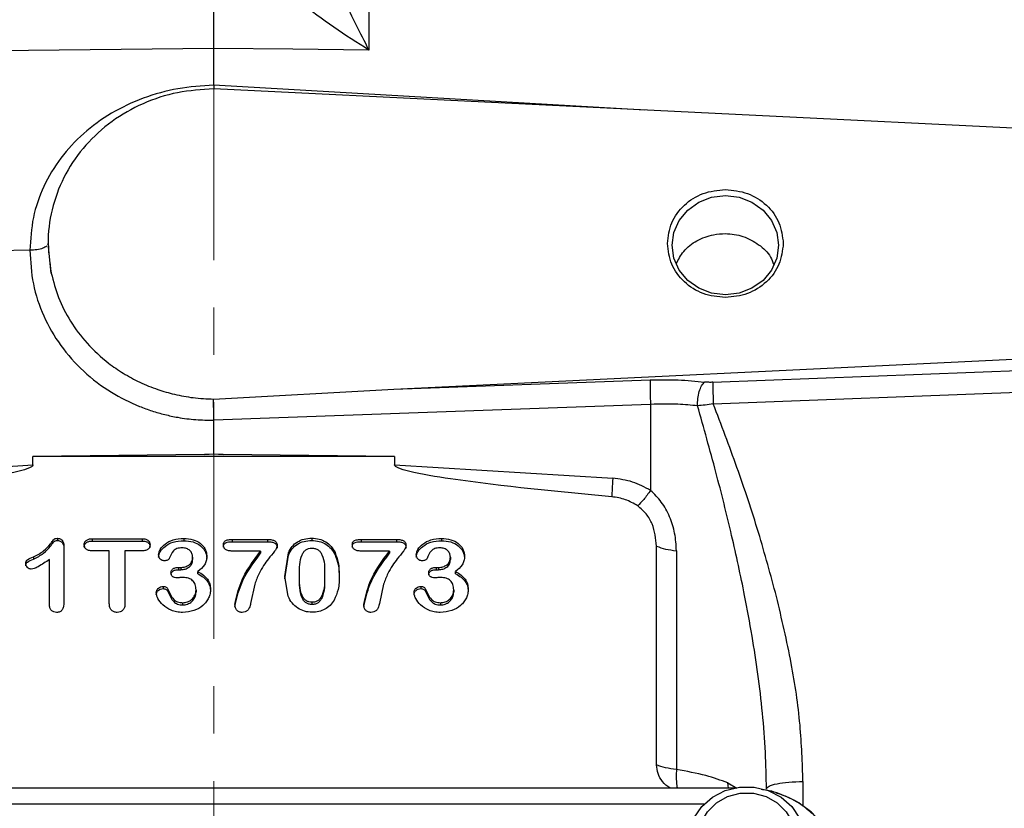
# Model space of a CAD drawing. Header units: inches. Extents: x 0.6 to 16.3, y 0.2 to 11.5.
# Tile 6 of 14: x 3.9 to 6, y 7.3 to 9. Entities that reach past the tile are written whole.
import ezdxf

# ---------------------------------------------------------------- set-up
doc = ezdxf.new("R2010")
doc.units = ezdxf.units.IN
doc.header["$MEASUREMENT"] = 0
doc.linetypes.add('CENTERX2', pattern=[0.8, 0.5, -0.1, 0.1, -0.1])
doc.styles.add('SLDTEXTSTYLE0', font='TXT', dxfattribs={"width": 0.75})
doc.dimstyles.new('SLDDIMSTYLE4', dxfattribs={"dimtxt": 0.137795, "dimasz": 0.14, "dimexe": 0, "dimexo": 0.0625, "dimgap": 0.034449, "dimtad": 0, "dimdec": 1, "dimlfac": 1.5, "dimrnd": 1e-09, "dimzin": 4, "dimdsep": 46, "dimtxsty": 'SLDTEXTSTYLE0', "dimblk1": 'CLOSED', "dimblk2": 'CLOSED', "dimsah": 1, "dimcen": 0.09, "dimadec": 0, "dimazin": 1, "dimtfac": 1, "dimtdec": 1, "dimtofl": 0, "dimtmove": 0, "dimatfit": 3, "dimldrblk": 'CLOSED', "dimfxl": 0, "dimfrac": 2, "dimtolj": 1, "dimtzin": 12, "dimarcsym": 0})

# ---------------------------------------------------------------- blocks, each defined once
blk = doc.blocks.new('_Closed')
at = {"color": 0, "linetype": 'ByBlock', "lineweight": -2}
for p, q in [((-1, 0.166667), (0, 0)), ((-1, 0.166667), (-1, -0.166667)), ((0, 0), (-1, -0.166667)), ((0, 0), (-1, 0))]:
    blk.add_line(p, q, dxfattribs=at)
blk = doc.blocks.new('_D_7')
at = {"color": 7, "linetype": 'Continuous', "lineweight": 0}
for p, q in [((2.4368, 10.8832), (2.3948, 10.8832)), ((2.3948, 10.8832), (2.3948, 10.6645)), ((2.7422, 10.8832), (2.7842, 10.8832)), ((2.7842, 10.8832), (2.7842, 10.6645)), ((1.6146, 8.1984), (1.6146, 10.7241)), ((4.3096, 10.4975), (4.3096, 10.7241)), ((1.6146, 10.6848), (2.274, 10.6848)), ((4.3096, 10.6848), (2.905, 10.6848)), ((2.3948, 10.6645), (2.4368, 10.6645)), ((2.7842, 10.6645), (2.7422, 10.6645))]:
    blk.add_line(p, q, dxfattribs=at)
at = {"color": 7, "linetype": 'Continuous', "lineweight": 18, "xscale": 0.14, "yscale": 0.14, "rotation": 180.0000000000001}
blk.add_blockref('_Closed', (1.6146, 10.6848), dxfattribs=at)
at = {"color": 7, "linetype": 'Continuous', "lineweight": 18, "xscale": 0.14, "yscale": 0.14}
blk.add_blockref('_Closed', (4.3096, 10.6848), dxfattribs=at)
at = {"color": 7, "linetype": 'Continuous', "lineweight": 18, "char_height": 0.1378, "attachment_point": 1, "style": 'SLDTEXTSTYLE0'}
for s, insert in [('103', (2.4368, 10.8421)), ('4.0', (2.4622, 10.6359))]:
    blk.add_mtext(s, dxfattribs=dict(at, insert=insert))

msp = doc.modelspace()

# ---------------------------------------------------------------- linework, layer by layer
at = {"color": 7, "linetype": 'CENTERX2', "lineweight": 18}
msp.add_line((4.3096, 3.6752), (4.3096, 10.4581), dxfattribs=at)
at = {"color": 7, "linetype": 'Continuous', "lineweight": 25}
for p, q in [((4.6371, 9.4497), (4.6371, 8.9194)), ((4.3096, 8.9229), (2.7999, 8.9069)), ((4.3096, 8.8452), (4.3096, 8.9229)), ((4.4763, 8.9211), (4.3096, 8.9229)), ((4.6371, 8.9194), (4.4763, 8.9211)), ((4.3096, 8.8452), (4.3095, 8.8372)), ((6.1562, 8.7469), (4.3096, 8.8372)), ((3.9598, 8.5106), (3.9584, 8.5079)), ((3.9598, 8.5107), (3.9598, 8.5106)), ((3.9663, 8.448), (3.9598, 8.5106)), ((3.9212, 8.4963), (3.3874, 8.4896)), ((4.69, 8.2028), (6.1562, 8.2745)), ((5.3635, 8.2175), (6.1562, 8.2485)), ((4.69, 8.2028), (5.2311, 8.2225)), ((4.3093, 8.182), (4.69, 8.2028)), ((5.3642, 8.1721), (6.1569, 8.2025)), ((4.3093, 8.1807), (4.3093, 8.182)), ((5.2318, 8.1708), (4.3096, 8.1373)), ((5.2318, 8.1708), (5.2318, 7.9891)), ((4.3096, 8.0664), (4.3096, 8.1373)), ((4.2897, 8.0652), (4.3096, 8.0664)), ((4.3096, 8.0655), (4.2897, 8.0652)), ((4.3096, 8.0664), (4.3096, 8.0655)), ((4.3096, 8.0664), (4.3295, 8.0652)), ((4.3295, 8.0652), (4.3096, 8.0655)), ((4.2897, 8.0652), (3.9278, 8.0607)), ((3.9278, 8.043), (3.9278, 8.0607)), ((4.6914, 8.0607), (3.9278, 8.0607)), ((4.6914, 8.0607), (4.3295, 8.0652)), ((4.6914, 8.0607), (4.6914, 8.043)), ((3.4674, 8.0147), (3.9278, 8.043)), ((4.6914, 8.043), (5.1519, 8.0147)), ((3.98, 7.8879), (3.98, 7.8831)), ((4.0528, 7.8869), (4.1583, 7.8869)), ((4.0528, 7.8869), (4.0528, 7.8822)), ((4.0528, 7.8822), (4.1583, 7.8822)), ((4.1583, 7.8869), (4.1583, 7.8822)), ((4.2461, 7.8877), (4.2461, 7.8829)), ((4.3487, 7.8855), (4.4231, 7.8855)), ((4.3487, 7.8855), (4.3487, 7.8807)), ((4.3487, 7.8807), (4.4231, 7.8807)), ((4.4231, 7.8855), (4.4231, 7.8807)), ((4.5164, 7.8881), (4.5164, 7.8834)), ((4.6207, 7.8855), (4.6952, 7.8855)), ((4.6207, 7.8855), (4.6207, 7.8807)), ((4.6207, 7.8807), (4.6952, 7.8807)), ((4.6952, 7.8855), (4.6952, 7.8807)), ((4.7902, 7.8877), (4.7902, 7.8829)), ((3.9931, 7.8719), (3.9931, 7.7523)), ((4.089, 7.8614), (4.0528, 7.8614)), ((4.089, 7.7502), (4.089, 7.8614)), ((4.1583, 7.8614), (4.1221, 7.8614)), ((4.1221, 7.8614), (4.1221, 7.7502)), ((4.4085, 7.861), (4.3487, 7.861)), ((4.4085, 7.861), (4.4085, 7.8562)), ((4.5657, 7.8577), (4.5657, 7.853)), ((4.6806, 7.861), (4.6207, 7.861)), ((4.6806, 7.861), (4.6806, 7.8562)), ((5.2444, 7.4091), (5.2444, 7.8713)), ((5.2863, 7.8617), (5.2863, 7.3995)), ((3.9287, 7.8488), (3.9287, 7.844)), ((3.9627, 7.7482), (3.9627, 7.8432)), ((4.265, 7.8482), (4.265, 7.8434)), ((4.4599, 7.8073), (4.4672, 7.8574)), ((4.4599, 7.8025), (4.4672, 7.8526)), ((4.4672, 7.8574), (4.4672, 7.8526)), ((4.8091, 7.8482), (4.8091, 7.8434)), ((4.2353, 7.8263), (4.2398, 7.8263)), ((4.2353, 7.8263), (4.2353, 7.8216)), ((4.2353, 7.8216), (4.2398, 7.8216)), ((4.2398, 7.8263), (4.2398, 7.8216)), ((4.276, 7.8129), (4.276, 7.8177)), ((4.7794, 7.8263), (4.7839, 7.8263)), ((4.7794, 7.8263), (4.7794, 7.8216)), ((4.7794, 7.8216), (4.7839, 7.8216)), ((4.7839, 7.8263), (4.7839, 7.8216)), ((4.8201, 7.8129), (4.8201, 7.8177)), ((4.4666, 7.7654), (4.4599, 7.8073)), ((4.4905, 7.8055), (4.4905, 7.8103)), ((4.5436, 7.8111), (4.5436, 7.8064)), ((4.2029, 7.7864), (4.2029, 7.7816)), ((4.2128, 7.7805), (4.2128, 7.7757)), ((4.2721, 7.779), (4.2721, 7.7742)), ((4.3961, 7.7912), (4.3874, 7.7502)), ((4.6682, 7.7912), (4.6595, 7.7502)), ((4.747, 7.7864), (4.747, 7.7816)), ((4.7569, 7.7805), (4.7569, 7.7757)), ((4.8162, 7.779), (4.8162, 7.7742)), ((4.2439, 7.7519), (4.2439, 7.7471)), ((4.517, 7.7479), (4.517, 7.7527)), ((4.788, 7.7519), (4.788, 7.7471)), ((5.4087, 7.3602), (3.2112, 7.3602))]:
    msp.add_line(p, q, dxfattribs=at)
at = {"color": 8, "linetype": 'Continuous', "lineweight": 25}
for p, q in [((5.2193, 8.7927), (4.3096, 8.8452)), ((5.3962, 7.3602), (5.3949, 7.3712)), ((5.3949, 7.3712), (5.4138, 7.3602)), ((5.5535, 7.3741), (5.5535, 7.3214)), ((5.3445, 7.326), (3.2754, 7.326))]:
    msp.add_line(p, q, dxfattribs=at)
at = {"color": 7, "linetype": 'Continuous', "lineweight": 25, "flags": 128}
for points in [[(5.3896, 8.4022), (5.3605, 8.4057), (5.3334, 8.4162), (5.3101, 8.4329), (5.2923, 8.4546), (5.281, 8.4799), (5.2772, 8.5071), (5.281, 8.5343), (5.2923, 8.5596), (5.3101, 8.5813), (5.3334, 8.598), (5.3605, 8.6085), (5.3896, 8.612), (5.4187, 8.6085), (5.4458, 8.598), (5.4691, 8.5813), (5.4869, 8.5596), (5.4982, 8.5343), (5.502, 8.5071), (5.4982, 8.4799), (5.4869, 8.4546), (5.4691, 8.4329), (5.4458, 8.4162), (5.4187, 8.4057), (5.3896, 8.4022)], [(5.3577, 7.158), (5.3505, 7.1638), (5.3308, 7.186), (5.3176, 7.2121), (5.3119, 7.2405), (5.3138, 7.2693), (5.3233, 7.2967), (5.3399, 7.3211), (5.3624, 7.3409), (5.3895, 7.3548), (5.4195, 7.362), (5.4504, 7.362), (5.4803, 7.3548), (5.5074, 7.3409), (5.53, 7.3211), (5.5465, 7.2967), (5.5561, 7.2693), (5.558, 7.2405), (5.5522, 7.2121), (5.5391, 7.186), (5.5194, 7.1638), (5.5142, 7.1595)], [(5.4349, 7.1601), (5.4074, 7.1637), (5.3819, 7.174), (5.3604, 7.1904), (5.3444, 7.2116), (5.3351, 7.236), (5.3332, 7.2619), (5.3388, 7.2873), (5.3516, 7.3103), (5.3706, 7.3292), (5.3943, 7.3427), (5.4211, 7.3497), (5.4488, 7.3497), (5.4756, 7.3427), (5.4993, 7.3292), (5.5183, 7.3103), (5.5311, 7.2873), (5.5367, 7.2619), (5.5348, 7.236), (5.5255, 7.2116), (5.5095, 7.1904), (5.4879, 7.174), (5.4625, 7.1637), (5.4349, 7.1601)]]:
    msp.add_lwpolyline(points, dxfattribs=at)
at = {"color": 7, "linetype": 'Continuous', "lineweight": 25}
for points, knots in [([(4.6371, 8.9194), (4.628, 8.9374), (4.6111, 8.9707), (4.5868, 9.0209), (4.5638, 9.07), (4.5417, 9.1202), (4.5211, 9.1704), (4.5092, 9.2043), (4.5034, 9.2206)], [0, 0, 0, 0, 0.193195, 0.356785, 0.521508, 0.69228, 0.851574, 1, 1, 1, 1]), ([(4.3096, 8.9229), (4.3096, 8.9393), (4.3096, 8.9722), (4.3096, 9.0272), (4.3096, 9.0843), (4.3096, 9.1229), (4.3096, 9.1421)], [0, 0, 0, 0, 0.250003, 0.500003, 0.749989, 1, 1, 1, 1]), ([(4.6371, 8.9194), (4.6123, 8.935), (4.563, 8.9662), (4.4919, 9.0194), (4.4251, 9.0765), (4.3879, 9.1205), (4.3698, 9.142)], [0, 0, 0, 0, 0.258205, 0.513587, 0.762172, 1, 1, 1, 1]), ([(4.3096, 8.8452), (4.2842, 8.8435), (4.2334, 8.8402), (4.16, 8.8195), (4.0923, 8.7877), (4.0333, 8.7447), (3.9847, 8.6924), (3.9487, 8.6322), (3.9257, 8.5661), (3.9227, 8.5195), (3.9212, 8.4963)], [0, 0, 0, 0, 0.12588, 0.252034, 0.377802, 0.503099, 0.627916, 0.752083, 0.876161, 1, 1, 1, 1]), ([(5.2859, 8.4676), (5.2905, 8.4768), (5.3006, 8.4965), (5.3288, 8.5182), (5.3602, 8.5298), (5.3938, 8.5328), (5.4276, 8.5273), (5.4607, 8.5096), (5.4833, 8.4883), (5.4896, 8.472), (5.4916, 8.4668)], [0, 0, 0, 0, 0.123817, 0.266594, 0.409822, 0.504878, 0.647508, 0.790138, 0.932789, 1, 1, 1, 1]), ([(3.9212, 8.4963), (3.9227, 8.4725), (3.9256, 8.425), (3.9486, 8.3568), (3.9845, 8.294), (4.0332, 8.2392), (4.0901, 8.1961), (4.1405, 8.1707), (4.179, 8.1568), (4.2061, 8.149), (4.2369, 8.1426), (4.2715, 8.1379), (4.2969, 8.1375), (4.3096, 8.1373)], [0, 0, 0, 0, 0.124909, 0.249823, 0.374761, 0.499689, 0.624657, 0.735186, 0.781752, 0.828233, 0.874875, 0.937632, 1, 1, 1, 1]), ([(3.9664, 8.448), (3.9709, 8.4307), (3.9802, 8.3955), (4.0061, 8.3454), (4.0413, 8.2983), (4.0804, 8.2623), (4.1186, 8.2358), (4.1534, 8.217), (4.1896, 8.2023), (4.2274, 8.1914), (4.2669, 8.184), (4.2948, 8.1827), (4.3093, 8.182)], [0, 0, 0, 0, 0.118447, 0.241237, 0.368461, 0.500145, 0.580736, 0.663983, 0.750058, 0.826143, 0.909682, 1, 1, 1, 1]), ([(5.2311, 8.2225), (5.2509, 8.2228), (5.2906, 8.2235), (5.3274, 8.2199), (5.3458, 8.2181)], [0, 0, 0, 0, 0.500031, 1, 1, 1, 1]), ([(5.3309, 8.1679), (5.3309, 8.1729), (5.331, 8.183), (5.3342, 8.1982), (5.3393, 8.2111), (5.3436, 8.2158), (5.3458, 8.2181)], [0, 0, 0, 0, 0.249932, 0.499864, 0.74956, 1, 1, 1, 1]), ([(5.3635, 8.2175), (5.3605, 8.2174), (5.3543, 8.2173), (5.3487, 8.2178), (5.3458, 8.2181)], [0, 0, 0, 0, 0.498299, 1, 1, 1, 1]), ([(5.3635, 8.2175), (5.3634, 8.2153), (5.3632, 8.2111), (5.3633, 8.1997), (5.3636, 8.1862), (5.364, 8.1768), (5.3642, 8.1721)], [0, 0, 0, 0, 0.250293, 0.500089, 0.750049, 1, 1, 1, 1]), ([(4.3096, 8.1373), (4.3096, 8.1407), (4.3095, 8.1477), (4.3094, 8.1593), (4.3093, 8.1711), (4.3093, 8.1774), (4.3093, 8.1807)], [0, 0, 0, 0, 0.2254737, 0.4672839, 0.7254546, 1, 1, 1, 1]), ([(5.3309, 8.1679), (5.3172, 8.1691), (5.2855, 8.1721), (5.2513, 8.1713), (5.2318, 8.1708)], [0, 0, 0, 0, 0.430266, 1, 1, 1, 1]), ([(5.3642, 8.1721), (5.3584, 8.1711), (5.3469, 8.1691), (5.3362, 8.1683), (5.3309, 8.1679)], [0, 0, 0, 0, 0.501168, 1, 1, 1, 1]), ([(5.4975, 7.7653), (5.4853, 7.8103), (5.4603, 7.9022), (5.4149, 8.038), (5.3811, 8.1275), (5.3642, 8.1721)], [0, 0, 0, 0, 0.324865, 0.663602, 1, 1, 1, 1]), ([(5.4763, 7.3585), (5.4759, 7.3842), (5.475, 7.4376), (5.4685, 7.5186), (5.4588, 7.6006), (5.446, 7.6834), (5.428, 7.7814), (5.4029, 7.897), (5.3695, 8.031), (5.344, 8.1212), (5.3309, 8.1679)], [0, 0, 0, 0, 0.092948, 0.193504, 0.293214, 0.391354, 0.496215, 0.65355, 0.821046, 1, 1, 1, 1]), ([(3.9278, 8.043), (3.9278, 8.0427), (3.9277, 8.0422), (3.9272, 8.0411), (3.925, 8.0388), (3.9156, 8.034), (3.8771, 8.0237), (3.7268, 8.0001), (3.5831, 7.9865), (3.4693, 7.9757)], [0, 0, 0, 0, 0.001747, 0.003648, 0.008277, 0.022178, 0.071791, 0.264748, 1, 1, 1, 1]), ([(5.1499, 7.9757), (5.0361, 7.9865), (4.8924, 8.0001), (4.7421, 8.0237), (4.7037, 8.034), (4.6942, 8.0388), (4.692, 8.0411), (4.6915, 8.0422), (4.6914, 8.0427), (4.6914, 8.043)], [0, 0, 0, 0, 0.735251, 0.928208, 0.97782, 0.991721, 0.996351, 0.998252, 1, 1, 1, 1]), ([(5.2318, 7.9891), (5.2193, 7.9958), (5.1945, 8.0093), (5.1661, 8.0129), (5.1519, 8.0147)], [0, 0, 0, 0, 0.499976, 1, 1, 1, 1]), ([(5.2318, 7.9891), (5.2268, 7.9823), (5.2167, 7.9688), (5.2086, 7.9606), (5.2046, 7.9566)], [0, 0, 0, 0, 0.4999675, 1, 1, 1, 1]), ([(5.2863, 7.8617), (5.2856, 7.874), (5.2842, 7.8984), (5.273, 7.9334), (5.2563, 7.965), (5.2398, 7.9812), (5.2318, 7.9891)], [0, 0, 0, 0, 0.265064, 0.523137, 0.769495, 1, 1, 1, 1]), ([(5.2046, 7.9566), (5.1961, 7.9614), (5.1792, 7.9711), (5.1597, 7.9742), (5.1499, 7.9757)], [0, 0, 0, 0, 0.500978, 1, 1, 1, 1]), ([(5.2444, 7.8713), (5.2426, 7.8873), (5.24, 7.9113), (5.2237, 7.9402), (5.211, 7.9511), (5.2046, 7.9566)], [0, 0, 0, 0, 0.498295, 0.748708, 1, 1, 1, 1]), ([(3.9287, 7.8488), (3.9363, 7.8525), (3.9502, 7.8593), (3.9623, 7.8729), (3.9691, 7.8815), (3.972, 7.8854), (3.974, 7.887), (3.9765, 7.8878), (3.9785, 7.8879), (3.98, 7.8879)], [0, 0, 0, 0, 0.3750446, 0.6892168, 0.8178571, 0.8877444, 0.9090441, 0.9340714, 1, 1, 1, 1]), ([(3.9287, 7.844), (3.9363, 7.8477), (3.9502, 7.8546), (3.9623, 7.8681), (3.9691, 7.8768), (3.972, 7.8806), (3.974, 7.8822), (3.9765, 7.883), (3.9785, 7.8831), (3.98, 7.8831)], [0, 0, 0, 0, 0.3750529, 0.689232, 0.8186005, 0.8877655, 0.9091516, 0.9342129, 1, 1, 1, 1]), ([(3.98, 7.8879), (3.981, 7.8879), (3.9828, 7.8878), (3.9854, 7.8869), (3.9877, 7.8855), (3.9904, 7.8829), (3.9927, 7.8783), (3.993, 7.8741), (3.9931, 7.8719)], [0, 0, 0, 0, 0.117119, 0.227253, 0.336642, 0.451648, 0.701902, 1, 1, 1, 1]), ([(3.98, 7.8831), (3.981, 7.8831), (3.9828, 7.883), (3.9854, 7.8822), (3.9877, 7.8808), (3.9904, 7.8781), (3.9927, 7.8735), (3.993, 7.8693), (3.9931, 7.8671)], [0, 0, 0, 0, 0.117329, 0.227527, 0.336851, 0.451704, 0.702282, 1, 1, 1, 1]), ([(4.036, 7.8741), (4.0361, 7.8751), (4.0361, 7.8769), (4.037, 7.8795), (4.0384, 7.8817), (4.0403, 7.8836), (4.0428, 7.8851), (4.0469, 7.8867), (4.0504, 7.8868), (4.0528, 7.8869)], [0, 0, 0, 0, 0.122827, 0.236649, 0.346923, 0.459626, 0.577575, 0.704075, 1, 1, 1, 1]), ([(4.036, 7.8694), (4.0361, 7.8703), (4.0361, 7.8721), (4.037, 7.8747), (4.0384, 7.8769), (4.0403, 7.8788), (4.0428, 7.8803), (4.0469, 7.8819), (4.0504, 7.882), (4.0528, 7.8822)], [0, 0, 0, 0, 0.123069, 0.236966, 0.347168, 0.45969, 0.577876, 0.704462, 1, 1, 1, 1]), ([(4.1583, 7.8869), (4.1609, 7.8868), (4.1645, 7.8867), (4.1688, 7.8851), (4.1712, 7.8835), (4.173, 7.8815), (4.1748, 7.8785), (4.1751, 7.8759), (4.1753, 7.8741)], [0, 0, 0, 0, 0.3079681, 0.4359459, 0.5531311, 0.6639947, 0.7721734, 1, 1, 1, 1]), ([(4.1583, 7.8822), (4.1609, 7.882), (4.1645, 7.8819), (4.1688, 7.8803), (4.1712, 7.8787), (4.173, 7.8768), (4.1748, 7.8737), (4.1751, 7.8711), (4.1753, 7.8694)], [0, 0, 0, 0, 0.308345, 0.436238, 0.553195, 0.664254, 0.77251, 1, 1, 1, 1]), ([(4.1931, 7.8528), (4.1933, 7.8547), (4.1937, 7.8587), (4.1977, 7.867), (4.207, 7.8771), (4.2245, 7.8861), (4.2385, 7.8871), (4.2461, 7.8877)], [0, 0, 0, 0, 0.085326, 0.181771, 0.408011, 0.680218, 1, 1, 1, 1]), ([(4.1931, 7.848), (4.1933, 7.8499), (4.1937, 7.8539), (4.1977, 7.8622), (4.207, 7.8723), (4.2245, 7.8813), (4.2385, 7.8823), (4.2461, 7.8829)], [0, 0, 0, 0, 0.085406, 0.181775, 0.408014, 0.680219, 1, 1, 1, 1]), ([(4.2461, 7.8877), (4.2529, 7.8872), (4.2655, 7.8863), (4.2795, 7.8792), (4.2875, 7.8716), (4.2918, 7.865), (4.2944, 7.8577), (4.2947, 7.8526), (4.2949, 7.85)], [0, 0, 0, 0, 0.284239, 0.53584, 0.653928, 0.76842, 0.882598, 1, 1, 1, 1]), ([(4.2461, 7.8829), (4.2529, 7.8824), (4.2655, 7.8816), (4.2795, 7.8744), (4.2875, 7.8668), (4.2918, 7.8602), (4.2944, 7.8529), (4.2947, 7.8478), (4.2949, 7.8452)], [0, 0, 0, 0, 0.284241, 0.535843, 0.654117, 0.768423, 0.882701, 1, 1, 1, 1]), ([(4.33, 7.8741), (4.3301, 7.8752), (4.3302, 7.8772), (4.3311, 7.88), (4.3327, 7.8821), (4.3359, 7.8841), (4.3414, 7.8853), (4.346, 7.8854), (4.3487, 7.8855)], [0, 0, 0, 0, 0.136035, 0.251228, 0.353884, 0.455432, 0.693783, 1, 1, 1, 1]), ([(4.33, 7.8694), (4.3301, 7.8705), (4.3302, 7.8725), (4.3311, 7.8752), (4.3327, 7.8774), (4.3359, 7.8793), (4.3414, 7.8805), (4.346, 7.8806), (4.3487, 7.8807)], [0, 0, 0, 0, 0.13624, 0.251492, 0.354081, 0.455499, 0.694432, 1, 1, 1, 1]), ([(4.4231, 7.8855), (4.4262, 7.8854), (4.4316, 7.8852), (4.4377, 7.8833), (4.4409, 7.8806), (4.4424, 7.8782), (4.4433, 7.8752), (4.4434, 7.8731), (4.4434, 7.872)], [0, 0, 0, 0, 0.324083, 0.560406, 0.660399, 0.762283, 0.873541, 1, 1, 1, 1]), ([(4.4231, 7.8807), (4.4262, 7.8806), (4.4306, 7.8805), (4.4358, 7.8791), (4.4387, 7.8777), (4.4409, 7.8758), (4.4424, 7.8734), (4.4433, 7.8704), (4.4434, 7.8683), (4.4434, 7.8672)], [0, 0, 0, 0, 0.324163, 0.451871, 0.560974, 0.661015, 0.762853, 0.873913, 1, 1, 1, 1]), ([(4.4672, 7.8574), (4.4696, 7.862), (4.4742, 7.8709), (4.4859, 7.8809), (4.5003, 7.8872), (4.5109, 7.8878), (4.5164, 7.8881)], [0, 0, 0, 0, 0.259574, 0.499925, 0.740236, 1, 1, 1, 1]), ([(4.4672, 7.8526), (4.4696, 7.8572), (4.4742, 7.8661), (4.4859, 7.8761), (4.5003, 7.8824), (4.5109, 7.883), (4.5164, 7.8834)], [0, 0, 0, 0, 0.259698, 0.499935, 0.740361, 1, 1, 1, 1]), ([(4.5164, 7.8881), (4.5218, 7.8878), (4.5322, 7.8872), (4.5465, 7.8809), (4.5582, 7.871), (4.5632, 7.8623), (4.5657, 7.8577)], [0, 0, 0, 0, 0.256598, 0.497206, 0.737024, 1, 1, 1, 1]), ([(4.5164, 7.8834), (4.5218, 7.883), (4.5322, 7.8824), (4.5465, 7.8762), (4.5582, 7.8662), (4.5632, 7.8575), (4.5657, 7.853)], [0, 0, 0, 0, 0.256718, 0.497216, 0.737148, 1, 1, 1, 1]), ([(4.6021, 7.8741), (4.6021, 7.8752), (4.6022, 7.8772), (4.6031, 7.88), (4.6047, 7.8821), (4.608, 7.8841), (4.6134, 7.8853), (4.6181, 7.8854), (4.6207, 7.8855)], [0, 0, 0, 0, 0.136035, 0.251228, 0.353884, 0.455432, 0.693783, 1, 1, 1, 1]), ([(4.6021, 7.8694), (4.6021, 7.8705), (4.6022, 7.8725), (4.6031, 7.8752), (4.6047, 7.8774), (4.608, 7.8793), (4.6134, 7.8805), (4.6181, 7.8806), (4.6207, 7.8807)], [0, 0, 0, 0, 0.13624, 0.251492, 0.354081, 0.455499, 0.694432, 1, 1, 1, 1]), ([(4.6952, 7.8855), (4.6983, 7.8854), (4.7036, 7.8852), (4.7098, 7.8833), (4.7129, 7.8806), (4.7144, 7.8782), (4.7153, 7.8752), (4.7154, 7.8731), (4.7155, 7.872)], [0, 0, 0, 0, 0.324083, 0.560406, 0.660399, 0.762283, 0.873541, 1, 1, 1, 1]), ([(4.6952, 7.8807), (4.6983, 7.8806), (4.7026, 7.8805), (4.7078, 7.8791), (4.7107, 7.8777), (4.7129, 7.8758), (4.7144, 7.8734), (4.7153, 7.8704), (4.7154, 7.8683), (4.7155, 7.8672)], [0, 0, 0, 0, 0.3241632, 0.4518713, 0.5609743, 0.6610146, 0.7628527, 0.8739127, 1, 1, 1, 1]), ([(4.7372, 7.8528), (4.7374, 7.8547), (4.7378, 7.8587), (4.7418, 7.867), (4.7511, 7.8771), (4.7686, 7.8861), (4.7826, 7.8871), (4.7902, 7.8877)], [0, 0, 0, 0, 0.0853263, 0.1817708, 0.408011, 0.6802175, 1, 1, 1, 1]), ([(4.7372, 7.848), (4.7374, 7.8499), (4.7378, 7.8539), (4.7418, 7.8622), (4.7511, 7.8723), (4.7686, 7.8813), (4.7826, 7.8823), (4.7902, 7.8829)], [0, 0, 0, 0, 0.085406, 0.181775, 0.408014, 0.680219, 1, 1, 1, 1]), ([(4.7902, 7.8877), (4.7969, 7.8872), (4.8096, 7.8863), (4.8236, 7.8792), (4.8316, 7.8716), (4.8359, 7.865), (4.8385, 7.8577), (4.8388, 7.8526), (4.839, 7.85)], [0, 0, 0, 0, 0.284239, 0.53584, 0.653928, 0.76842, 0.882598, 1, 1, 1, 1]), ([(4.7902, 7.8829), (4.7969, 7.8824), (4.8096, 7.8816), (4.8236, 7.8744), (4.8316, 7.8668), (4.8359, 7.8602), (4.8385, 7.8529), (4.8388, 7.8478), (4.839, 7.8452)], [0, 0, 0, 0, 0.284241, 0.535843, 0.654117, 0.768423, 0.882701, 1, 1, 1, 1]), ([(4.0528, 7.8614), (4.0503, 7.8615), (4.0467, 7.8616), (4.0425, 7.8632), (4.0401, 7.8647), (4.0383, 7.8667), (4.0364, 7.8697), (4.0362, 7.8724), (4.036, 7.8741)], [0, 0, 0, 0, 0.305012, 0.432199, 0.54885, 0.659477, 0.768167, 1, 1, 1, 1]), ([(4.1753, 7.8741), (4.1751, 7.8724), (4.1748, 7.8697), (4.173, 7.8667), (4.1711, 7.8647), (4.1687, 7.8632), (4.1644, 7.8616), (4.1609, 7.8615), (4.1583, 7.8614)], [0, 0, 0, 0, 0.23077, 0.339542, 0.45073, 0.567662, 0.695059, 1, 1, 1, 1]), ([(4.243, 7.8677), (4.2392, 7.8675), (4.2338, 7.8672), (4.2279, 7.8642), (4.2211, 7.8579), (4.2181, 7.8509), (4.2157, 7.8451)], [0, 0, 0, 0, 0.283743, 0.400474, 0.504922, 1, 1, 1, 1]), ([(4.265, 7.8482), (4.2647, 7.8507), (4.2642, 7.8558), (4.2601, 7.8613), (4.2559, 7.8646), (4.2506, 7.8672), (4.2461, 7.8675), (4.243, 7.8677)], [0, 0, 0, 0, 0.238971, 0.479096, 0.603797, 0.728532, 1, 1, 1, 1]), ([(4.3487, 7.861), (4.3459, 7.8611), (4.3411, 7.8613), (4.3355, 7.8633), (4.3325, 7.8659), (4.3311, 7.8683), (4.3302, 7.8711), (4.3301, 7.8731), (4.33, 7.8741)], [0, 0, 0, 0, 0.307352, 0.546387, 0.652221, 0.758481, 0.872423, 1, 1, 1, 1]), ([(4.3543, 7.7488), (4.3578, 7.7644), (4.3669, 7.8052), (4.3926, 7.8397), (4.4085, 7.861)], [0, 0, 0, 0, 0.380583, 1, 1, 1, 1]), ([(4.4434, 7.872), (4.4433, 7.8712), (4.4431, 7.8689), (4.4411, 7.8649), (4.4351, 7.8565), (4.4254, 7.8455), (4.4141, 7.8301), (4.4039, 7.8124), (4.3989, 7.7988), (4.3961, 7.7912)], [0, 0, 0, 0, 0.0255614, 0.0743931, 0.1382907, 0.3533815, 0.5337641, 0.7422867, 1, 1, 1, 1]), ([(4.4905, 7.8103), (4.4904, 7.8251), (4.4904, 7.8422), (4.4992, 7.8592), (4.504, 7.8638), (4.51, 7.8666), (4.5144, 7.8669), (4.5167, 7.867)], [0, 0, 0, 0, 0.630832, 0.731187, 0.819991, 0.906328, 1, 1, 1, 1]), ([(4.5167, 7.867), (4.5192, 7.8669), (4.5237, 7.8666), (4.5299, 7.8638), (4.5347, 7.8592), (4.5439, 7.8426), (4.5437, 7.8256), (4.5436, 7.8111)], [0, 0, 0, 0, 0.098523, 0.18739, 0.275879, 0.378904, 1, 1, 1, 1]), ([(4.5657, 7.8577), (4.5682, 7.8509), (4.5739, 7.8351), (4.5742, 7.8185), (4.5743, 7.8091)], [0, 0, 0, 0, 0.435339, 1, 1, 1, 1]), ([(4.6207, 7.861), (4.618, 7.8611), (4.6131, 7.8613), (4.6075, 7.8633), (4.6046, 7.8659), (4.6031, 7.8683), (4.6022, 7.8711), (4.6021, 7.8731), (4.6021, 7.8741)], [0, 0, 0, 0, 0.307352, 0.546387, 0.652221, 0.758481, 0.872423, 1, 1, 1, 1]), ([(4.6264, 7.7488), (4.6299, 7.7644), (4.639, 7.8052), (4.6647, 7.8397), (4.6806, 7.861)], [0, 0, 0, 0, 0.3805832, 1, 1, 1, 1]), ([(4.7155, 7.872), (4.7154, 7.8712), (4.7151, 7.8689), (4.7131, 7.8649), (4.7071, 7.8565), (4.6974, 7.8455), (4.6862, 7.8301), (4.6759, 7.8124), (4.6709, 7.7988), (4.6682, 7.7912)], [0, 0, 0, 0, 0.025561, 0.074393, 0.138291, 0.353382, 0.533764, 0.742287, 1, 1, 1, 1]), ([(4.7871, 7.8677), (4.7833, 7.8675), (4.7779, 7.8672), (4.772, 7.8642), (4.7651, 7.8579), (4.7622, 7.8509), (4.7598, 7.8451)], [0, 0, 0, 0, 0.2837427, 0.4004737, 0.5049217, 1, 1, 1, 1]), ([(4.8091, 7.8482), (4.8088, 7.8507), (4.8083, 7.8558), (4.8042, 7.8613), (4.8, 7.8646), (4.7947, 7.8672), (4.7902, 7.8675), (4.7871, 7.8677)], [0, 0, 0, 0, 0.238971, 0.479096, 0.603797, 0.728532, 1, 1, 1, 1]), ([(3.9125, 7.8344), (3.9126, 7.8353), (3.9126, 7.8368), (3.9133, 7.839), (3.9144, 7.8409), (3.9191, 7.8449), (3.9242, 7.847), (3.9287, 7.8488)], [0, 0, 0, 0, 0.111606, 0.211362, 0.304197, 0.396154, 1, 1, 1, 1]), ([(3.9125, 7.8297), (3.9127, 7.8312), (3.9129, 7.8335), (3.9144, 7.8361), (3.9191, 7.8401), (3.9242, 7.8422), (3.9287, 7.844)], [0, 0, 0, 0, 0.2111541, 0.303925, 0.3955536, 1, 1, 1, 1]), ([(3.9627, 7.8432), (3.955, 7.8379), (3.9447, 7.8309), (3.9316, 7.824), (3.9265, 7.8232), (3.9244, 7.8228)], [0, 0, 0, 0, 0.649668, 0.85993, 1, 1, 1, 1]), ([(4.205, 7.8405), (4.2043, 7.8405), (4.2028, 7.8406), (4.1999, 7.8415), (4.1973, 7.8433), (4.1951, 7.8456), (4.1935, 7.8485), (4.1933, 7.8511), (4.1931, 7.8528)], [0, 0, 0, 0, 0.109931, 0.220975, 0.463816, 0.593368, 0.72218, 1, 1, 1, 1]), ([(4.2157, 7.8451), (4.2155, 7.8447), (4.2151, 7.844), (4.2139, 7.8427), (4.2117, 7.8415), (4.2085, 7.8406), (4.2062, 7.8405), (4.205, 7.8405)], [0, 0, 0, 0, 0.1018108, 0.2065771, 0.4400913, 0.7048708, 1, 1, 1, 1]), ([(4.2398, 7.8263), (4.243, 7.8266), (4.2494, 7.8271), (4.2566, 7.8308), (4.261, 7.8349), (4.2633, 7.8388), (4.2648, 7.8433), (4.2649, 7.8465), (4.265, 7.8482)], [0, 0, 0, 0, 0.25195, 0.493492, 0.614205, 0.734247, 0.860789, 1, 1, 1, 1]), ([(4.2398, 7.8216), (4.2431, 7.8218), (4.2494, 7.8223), (4.2566, 7.8261), (4.261, 7.8302), (4.2633, 7.8341), (4.2648, 7.8385), (4.2649, 7.8417), (4.265, 7.8434)], [0, 0, 0, 0, 0.2521698, 0.4935251, 0.614335, 0.7344174, 0.8609189, 1, 1, 1, 1]), ([(4.2949, 7.85), (4.2947, 7.8467), (4.2943, 7.8405), (4.2888, 7.8286), (4.2812, 7.8221), (4.276, 7.8177)], [0, 0, 0, 0, 0.2550596, 0.4886729, 1, 1, 1, 1]), ([(4.3543, 7.7441), (4.3578, 7.7596), (4.3669, 7.8004), (4.3926, 7.8349), (4.4085, 7.8562)], [0, 0, 0, 0, 0.380583, 1, 1, 1, 1]), ([(4.5657, 7.853), (4.5682, 7.8461), (4.5739, 7.8304), (4.5742, 7.8137), (4.5743, 7.8043)], [0, 0, 0, 0, 0.435339, 1, 1, 1, 1]), ([(4.6264, 7.7441), (4.6299, 7.7596), (4.639, 7.8004), (4.6647, 7.8349), (4.6806, 7.8562)], [0, 0, 0, 0, 0.380583, 1, 1, 1, 1]), ([(4.7491, 7.8405), (4.7484, 7.8405), (4.7469, 7.8406), (4.744, 7.8415), (4.7414, 7.8433), (4.7392, 7.8456), (4.7376, 7.8485), (4.7373, 7.8511), (4.7372, 7.8528)], [0, 0, 0, 0, 0.109931, 0.220975, 0.463816, 0.593368, 0.72218, 1, 1, 1, 1]), ([(4.7598, 7.8451), (4.7596, 7.8447), (4.7592, 7.844), (4.758, 7.8427), (4.7558, 7.8415), (4.7526, 7.8406), (4.7503, 7.8405), (4.7491, 7.8405)], [0, 0, 0, 0, 0.1018108, 0.2065771, 0.4400913, 0.7048708, 1, 1, 1, 1]), ([(4.7839, 7.8263), (4.7871, 7.8266), (4.7935, 7.8271), (4.8006, 7.8308), (4.8051, 7.8349), (4.8074, 7.8388), (4.8089, 7.8433), (4.809, 7.8465), (4.8091, 7.8482)], [0, 0, 0, 0, 0.25195, 0.493492, 0.614205, 0.734247, 0.860789, 1, 1, 1, 1]), ([(4.7839, 7.8216), (4.7871, 7.8218), (4.7935, 7.8223), (4.8006, 7.8261), (4.8051, 7.8302), (4.8074, 7.8341), (4.8089, 7.8385), (4.809, 7.8417), (4.8091, 7.8434)], [0, 0, 0, 0, 0.25217, 0.493525, 0.614335, 0.734417, 0.860919, 1, 1, 1, 1]), ([(4.839, 7.85), (4.8388, 7.8467), (4.8384, 7.8405), (4.8328, 7.8286), (4.8253, 7.8221), (4.8201, 7.8177)], [0, 0, 0, 0, 0.25506, 0.488673, 1, 1, 1, 1]), ([(3.9244, 7.8228), (3.9237, 7.8229), (3.9222, 7.823), (3.9192, 7.8239), (3.916, 7.8262), (3.9131, 7.8299), (3.9127, 7.8329), (3.9125, 7.8344)], [0, 0, 0, 0, 0.119896, 0.23864, 0.49284, 0.749944, 1, 1, 1, 1]), ([(4.2192, 7.8152), (4.2193, 7.816), (4.2194, 7.8176), (4.2201, 7.8198), (4.2214, 7.8217), (4.2232, 7.8234), (4.2255, 7.8247), (4.2295, 7.8261), (4.2329, 7.8262), (4.2353, 7.8263)], [0, 0, 0, 0, 0.112727, 0.21922, 0.325103, 0.436096, 0.554994, 0.685767, 1, 1, 1, 1]), ([(4.2192, 7.8105), (4.2193, 7.8113), (4.2194, 7.8128), (4.2201, 7.815), (4.2214, 7.8169), (4.2232, 7.8186), (4.2255, 7.82), (4.2295, 7.8213), (4.2329, 7.8215), (4.2353, 7.8216)], [0, 0, 0, 0, 0.112982, 0.219554, 0.325361, 0.436166, 0.555326, 0.686195, 1, 1, 1, 1]), ([(4.276, 7.8177), (4.28, 7.8154), (4.2877, 7.811), (4.2964, 7.802), (4.3019, 7.7916), (4.3025, 7.7842), (4.3028, 7.7804)], [0, 0, 0, 0, 0.279828, 0.527212, 0.760172, 1, 1, 1, 1]), ([(4.7633, 7.8152), (4.7634, 7.816), (4.7634, 7.8176), (4.7642, 7.8198), (4.7655, 7.8217), (4.7673, 7.8234), (4.7696, 7.8247), (4.7736, 7.8261), (4.777, 7.8262), (4.7794, 7.8263)], [0, 0, 0, 0, 0.112727, 0.21922, 0.325103, 0.436096, 0.554994, 0.685767, 1, 1, 1, 1]), ([(4.7633, 7.8105), (4.7634, 7.8113), (4.7634, 7.8128), (4.7642, 7.815), (4.7655, 7.8169), (4.7673, 7.8186), (4.7696, 7.82), (4.7736, 7.8213), (4.777, 7.8215), (4.7794, 7.8216)], [0, 0, 0, 0, 0.112982, 0.219554, 0.325361, 0.436166, 0.555326, 0.686195, 1, 1, 1, 1]), ([(4.8201, 7.8177), (4.8241, 7.8154), (4.8318, 7.811), (4.8405, 7.802), (4.846, 7.7916), (4.8465, 7.7842), (4.8468, 7.7804)], [0, 0, 0, 0, 0.279828, 0.527212, 0.760172, 1, 1, 1, 1]), ([(4.2322, 7.8044), (4.2303, 7.8045), (4.2276, 7.8046), (4.2245, 7.8059), (4.2225, 7.8072), (4.221, 7.8088), (4.2195, 7.8114), (4.2194, 7.8137), (4.2192, 7.8152)], [0, 0, 0, 0, 0.28104, 0.404049, 0.521528, 0.635146, 0.749191, 1, 1, 1, 1]), ([(4.2451, 7.8052), (4.2428, 7.8051), (4.2392, 7.8049), (4.2349, 7.8045), (4.2329, 7.8044), (4.2322, 7.8044)], [0, 0, 0, 0, 0.534794, 0.834424, 1, 1, 1, 1]), ([(4.2721, 7.779), (4.2718, 7.7828), (4.2715, 7.7882), (4.2683, 7.7945), (4.2651, 7.7984), (4.2611, 7.8015), (4.2546, 7.8046), (4.2489, 7.805), (4.2451, 7.8052)], [0, 0, 0, 0, 0.2697488, 0.3899694, 0.5068465, 0.6226335, 0.7399805, 1, 1, 1, 1]), ([(4.276, 7.8129), (4.28, 7.8106), (4.2877, 7.8063), (4.2964, 7.7973), (4.3019, 7.7869), (4.3025, 7.7794), (4.3028, 7.7756)], [0, 0, 0, 0, 0.279828, 0.527212, 0.760172, 1, 1, 1, 1]), ([(4.517, 7.7527), (4.5147, 7.7529), (4.5102, 7.7531), (4.5041, 7.7561), (4.4994, 7.7608), (4.4902, 7.778), (4.4904, 7.7954), (4.4905, 7.8103)], [0, 0, 0, 0, 0.093685, 0.179947, 0.26834, 0.371448, 1, 1, 1, 1]), ([(4.517, 7.7479), (4.5147, 7.7481), (4.5102, 7.7484), (4.5041, 7.7513), (4.4994, 7.7561), (4.4902, 7.7732), (4.4904, 7.7906), (4.4905, 7.8055)], [0, 0, 0, 0, 0.093556, 0.179923, 0.268001, 0.371434, 1, 1, 1, 1]), ([(4.5436, 7.8111), (4.5438, 7.7961), (4.544, 7.7786), (4.535, 7.7612), (4.5302, 7.7562), (4.524, 7.7532), (4.5194, 7.7529), (4.517, 7.7527)], [0, 0, 0, 0, 0.624418, 0.728887, 0.817027, 0.904547, 1, 1, 1, 1]), ([(4.5436, 7.8064), (4.5438, 7.7913), (4.544, 7.7738), (4.535, 7.7564), (4.5303, 7.7514), (4.524, 7.7484), (4.5194, 7.7481), (4.517, 7.7479)], [0, 0, 0, 0, 0.624415, 0.72857, 0.817017, 0.904289, 1, 1, 1, 1]), ([(4.5743, 7.8091), (4.5743, 7.7991), (4.5742, 7.7811), (4.567, 7.7646), (4.5638, 7.7572)], [0, 0, 0, 0, 0.555597, 1, 1, 1, 1]), ([(4.7762, 7.8044), (4.7744, 7.8045), (4.7717, 7.8046), (4.7685, 7.8059), (4.7666, 7.8072), (4.7651, 7.8088), (4.7636, 7.8114), (4.7634, 7.8137), (4.7633, 7.8152)], [0, 0, 0, 0, 0.28104, 0.404049, 0.521528, 0.635146, 0.749191, 1, 1, 1, 1]), ([(4.7892, 7.8052), (4.7869, 7.8051), (4.7833, 7.8049), (4.779, 7.8045), (4.777, 7.8044), (4.7762, 7.8044)], [0, 0, 0, 0, 0.534794, 0.834424, 1, 1, 1, 1]), ([(4.8162, 7.779), (4.8159, 7.7828), (4.8155, 7.7882), (4.8123, 7.7945), (4.8092, 7.7984), (4.8052, 7.8015), (4.7986, 7.8046), (4.793, 7.805), (4.7892, 7.8052)], [0, 0, 0, 0, 0.269749, 0.389969, 0.506846, 0.622633, 0.739981, 1, 1, 1, 1]), ([(4.8201, 7.8129), (4.8241, 7.8106), (4.8318, 7.8063), (4.8405, 7.7973), (4.846, 7.7869), (4.8465, 7.7794), (4.8468, 7.7756)], [0, 0, 0, 0, 0.2798277, 0.527212, 0.7601719, 1, 1, 1, 1]), ([(4.1883, 7.773), (4.1885, 7.7749), (4.1887, 7.7776), (4.1906, 7.7808), (4.1931, 7.7834), (4.1972, 7.7859), (4.201, 7.7862), (4.2029, 7.7864)], [0, 0, 0, 0, 0.2585215, 0.3800806, 0.5035966, 0.7458987, 1, 1, 1, 1]), ([(4.1883, 7.7682), (4.1885, 7.7701), (4.1887, 7.7728), (4.1906, 7.776), (4.1931, 7.7786), (4.1972, 7.7811), (4.201, 7.7815), (4.2029, 7.7816)], [0, 0, 0, 0, 0.260013, 0.381225, 0.50386, 0.747527, 1, 1, 1, 1]), ([(4.2029, 7.7864), (4.204, 7.7863), (4.2061, 7.7861), (4.209, 7.7848), (4.2115, 7.783), (4.2124, 7.7813), (4.2128, 7.7805)], [0, 0, 0, 0, 0.249225, 0.513284, 0.768041, 1, 1, 1, 1]), ([(4.2029, 7.7816), (4.204, 7.7815), (4.2061, 7.7814), (4.209, 7.78), (4.2115, 7.7782), (4.2124, 7.7765), (4.2128, 7.7757)], [0, 0, 0, 0, 0.250734, 0.513426, 0.769265, 1, 1, 1, 1]), ([(4.2128, 7.7805), (4.216, 7.7727), (4.2199, 7.7634), (4.2288, 7.7557), (4.2349, 7.7525), (4.2403, 7.7521), (4.2439, 7.7519)], [0, 0, 0, 0, 0.558673, 0.663786, 0.768922, 1, 1, 1, 1]), ([(4.2128, 7.7757), (4.216, 7.7679), (4.2199, 7.7587), (4.2288, 7.7509), (4.2349, 7.7478), (4.2403, 7.7474), (4.2439, 7.7471)], [0, 0, 0, 0, 0.55869, 0.663885, 0.769056, 1, 1, 1, 1]), ([(4.3028, 7.7804), (4.3026, 7.7772), (4.3022, 7.7709), (4.299, 7.7618), (4.2939, 7.7533), (4.2843, 7.7432), (4.2676, 7.7334), (4.2519, 7.732), (4.2437, 7.7313)], [0, 0, 0, 0, 0.11489, 0.230575, 0.347891, 0.468517, 0.721149, 1, 1, 1, 1]), ([(4.2439, 7.7519), (4.2474, 7.7522), (4.2544, 7.753), (4.2639, 7.7587), (4.2694, 7.7661), (4.2718, 7.7732), (4.272, 7.7771), (4.2721, 7.779)], [0, 0, 0, 0, 0.230148, 0.469793, 0.726191, 0.858828, 1, 1, 1, 1]), ([(4.2439, 7.7471), (4.2474, 7.7474), (4.2544, 7.7482), (4.2639, 7.754), (4.2694, 7.7613), (4.2718, 7.7684), (4.272, 7.7723), (4.2721, 7.7742)], [0, 0, 0, 0, 0.23015, 0.469797, 0.726338, 0.858994, 1, 1, 1, 1]), ([(4.7324, 7.773), (4.7326, 7.7749), (4.7328, 7.7776), (4.7347, 7.7808), (4.7371, 7.7834), (4.7413, 7.7859), (4.7451, 7.7862), (4.747, 7.7864)], [0, 0, 0, 0, 0.2585215, 0.3800806, 0.5035966, 0.7458987, 1, 1, 1, 1]), ([(4.7324, 7.7682), (4.7326, 7.7701), (4.7328, 7.7728), (4.7347, 7.776), (4.7372, 7.7786), (4.7413, 7.7811), (4.7451, 7.7815), (4.747, 7.7816)], [0, 0, 0, 0, 0.2600126, 0.3812247, 0.5038603, 0.7475274, 1, 1, 1, 1]), ([(4.747, 7.7864), (4.7481, 7.7863), (4.7502, 7.7861), (4.7531, 7.7848), (4.7556, 7.783), (4.7564, 7.7813), (4.7569, 7.7805)], [0, 0, 0, 0, 0.2492251, 0.5132841, 0.7680413, 1, 1, 1, 1]), ([(4.747, 7.7816), (4.7481, 7.7815), (4.7502, 7.7814), (4.7531, 7.78), (4.7556, 7.7782), (4.7564, 7.7765), (4.7569, 7.7757)], [0, 0, 0, 0, 0.250734, 0.513426, 0.769265, 1, 1, 1, 1]), ([(4.7569, 7.7805), (4.7601, 7.7727), (4.764, 7.7634), (4.7729, 7.7557), (4.779, 7.7525), (4.7844, 7.7521), (4.788, 7.7519)], [0, 0, 0, 0, 0.558673, 0.663786, 0.768922, 1, 1, 1, 1]), ([(4.7569, 7.7757), (4.7601, 7.7679), (4.764, 7.7587), (4.7729, 7.7509), (4.779, 7.7478), (4.7844, 7.7474), (4.788, 7.7471)], [0, 0, 0, 0, 0.55869, 0.663885, 0.769056, 1, 1, 1, 1]), ([(4.8468, 7.7804), (4.8466, 7.7772), (4.8463, 7.7709), (4.8431, 7.7618), (4.838, 7.7533), (4.8284, 7.7432), (4.8117, 7.7334), (4.796, 7.732), (4.7878, 7.7313)], [0, 0, 0, 0, 0.11489, 0.230575, 0.347891, 0.468517, 0.721149, 1, 1, 1, 1]), ([(4.788, 7.7519), (4.7915, 7.7522), (4.7985, 7.753), (4.8079, 7.7587), (4.8135, 7.7661), (4.8159, 7.7732), (4.8161, 7.7771), (4.8162, 7.779)], [0, 0, 0, 0, 0.230148, 0.469793, 0.726191, 0.858828, 1, 1, 1, 1]), ([(4.788, 7.7471), (4.7915, 7.7474), (4.7985, 7.7482), (4.8079, 7.754), (4.8135, 7.7613), (4.8159, 7.7684), (4.8161, 7.7723), (4.8162, 7.7742)], [0, 0, 0, 0, 0.23015, 0.469797, 0.726338, 0.858994, 1, 1, 1, 1]), ([(4.2437, 7.7313), (4.2394, 7.7315), (4.2312, 7.7319), (4.2166, 7.7364), (4.202, 7.7456), (4.193, 7.7579), (4.189, 7.7671), (4.1885, 7.7712), (4.1883, 7.773)], [0, 0, 0, 0, 0.164026, 0.317071, 0.591702, 0.82765, 0.925159, 1, 1, 1, 1]), ([(4.5173, 7.7316), (4.5118, 7.732), (4.501, 7.7328), (4.4863, 7.7401), (4.474, 7.7509), (4.4691, 7.7605), (4.4666, 7.7654)], [0, 0, 0, 0, 0.245947, 0.48929, 0.738236, 1, 1, 1, 1]), ([(4.5638, 7.7572), (4.5611, 7.7534), (4.5558, 7.7459), (4.5444, 7.7378), (4.5314, 7.7325), (4.522, 7.7319), (4.5173, 7.7316)], [0, 0, 0, 0, 0.257769, 0.504694, 0.749046, 1, 1, 1, 1]), ([(4.7878, 7.7313), (4.7835, 7.7315), (4.7753, 7.7319), (4.7607, 7.7364), (4.7461, 7.7456), (4.7371, 7.7579), (4.7331, 7.7671), (4.7326, 7.7712), (4.7324, 7.773)], [0, 0, 0, 0, 0.164026, 0.317071, 0.591702, 0.82765, 0.925159, 1, 1, 1, 1]), ([(5.5535, 7.3741), (5.5521, 7.4138), (5.5493, 7.497), (5.5297, 7.6281), (5.5085, 7.7182), (5.4975, 7.7653)], [0, 0, 0, 0, 0.303703, 0.636259, 1, 1, 1, 1]), ([(3.9778, 7.7313), (3.9757, 7.7315), (3.9726, 7.7318), (3.969, 7.7337), (3.9667, 7.7356), (3.9649, 7.738), (3.963, 7.7422), (3.9628, 7.7458), (3.9627, 7.7482)], [0, 0, 0, 0, 0.235506, 0.346238, 0.459163, 0.576896, 0.703149, 1, 1, 1, 1]), ([(3.9931, 7.7523), (3.993, 7.7493), (3.9927, 7.7438), (3.9903, 7.7376), (3.9872, 7.7342), (3.9845, 7.7325), (3.9813, 7.7315), (3.979, 7.7314), (3.9778, 7.7313)], [0, 0, 0, 0, 0.321406, 0.568105, 0.674214, 0.776818, 0.883217, 1, 1, 1, 1]), ([(4.1057, 7.7313), (4.1034, 7.7315), (4.1, 7.7318), (4.0961, 7.7339), (4.0935, 7.736), (4.0915, 7.7387), (4.0894, 7.7434), (4.0892, 7.7474), (4.089, 7.7502)], [0, 0, 0, 0, 0.2303934, 0.3402721, 0.4531456, 0.5712793, 0.6985291, 1, 1, 1, 1]), ([(4.1221, 7.7502), (4.122, 7.7474), (4.1218, 7.7434), (4.1197, 7.7386), (4.1177, 7.736), (4.1152, 7.7339), (4.1113, 7.7318), (4.108, 7.7315), (4.1057, 7.7313)], [0, 0, 0, 0, 0.305537, 0.433446, 0.551324, 0.663113, 0.771899, 1, 1, 1, 1]), ([(4.3693, 7.7313), (4.3683, 7.7314), (4.3661, 7.7315), (4.3632, 7.7324), (4.3605, 7.7338), (4.3583, 7.7358), (4.3565, 7.7383), (4.3547, 7.7427), (4.3545, 7.7463), (4.3543, 7.7488)], [0, 0, 0, 0, 0.12032, 0.232382, 0.341633, 0.453928, 0.572073, 0.699559, 1, 1, 1, 1]), ([(4.3874, 7.7502), (4.3867, 7.7471), (4.3854, 7.7419), (4.382, 7.7362), (4.3785, 7.7336), (4.3748, 7.7317), (4.3715, 7.7315), (4.3693, 7.7313)], [0, 0, 0, 0, 0.336295, 0.579106, 0.680526, 0.781643, 1, 1, 1, 1]), ([(4.6414, 7.7313), (4.6403, 7.7314), (4.6382, 7.7315), (4.6352, 7.7324), (4.6326, 7.7338), (4.6303, 7.7358), (4.6285, 7.7383), (4.6267, 7.7427), (4.6265, 7.7463), (4.6264, 7.7488)], [0, 0, 0, 0, 0.12032, 0.232382, 0.341633, 0.453928, 0.572073, 0.699559, 1, 1, 1, 1]), ([(4.6595, 7.7502), (4.6587, 7.7471), (4.6574, 7.7419), (4.654, 7.7362), (4.6506, 7.7336), (4.6468, 7.7317), (4.6436, 7.7315), (4.6414, 7.7313)], [0, 0, 0, 0, 0.336295, 0.579106, 0.680526, 0.781643, 1, 1, 1, 1]), ([(5.2736, 7.3602), (5.2732, 7.3604), (5.2664, 7.3632), (5.2565, 7.3737), (5.2462, 7.3903), (5.245, 7.4029), (5.2444, 7.4091)], [0, 0, 0, 0, 0.024713, 0.355632, 0.68655, 1, 1, 1, 1]), ([(5.3949, 7.3712), (5.3799, 7.3766), (5.3475, 7.3883), (5.3077, 7.3956), (5.2863, 7.3995)], [0, 0, 0, 0, 0.462233, 1, 1, 1, 1]), ([(5.5721, 7.3064), (5.5662, 7.3119), (5.5493, 7.3278), (5.5147, 7.3446), (5.484, 7.3557), (5.467, 7.3569), (5.4649, 7.3571)], [0, 0, 0, 0, 0.203487, 0.579568, 0.947572, 1, 1, 1, 1]), ([(5.5871, 7.292), (5.5829, 7.297), (5.5703, 7.3116), (5.543, 7.3301), (5.5164, 7.3443), (5.4998, 7.3484), (5.4961, 7.3493)], [0, 0, 0, 0, 0.18188, 0.538214, 0.899092, 1, 1, 1, 1])]:
    msp.add_open_spline(points, degree=3, knots=knots, dxfattribs=at)
for points in [[(4.3096, 8.8372), (4.2839, 8.8357), (4.2325, 8.8326), (4.1591, 8.8082), (4.093, 8.7705), (4.0374, 8.7199), (3.9949, 8.6593), (3.968, 8.5915), (3.9564, 8.5195), (3.963, 8.4719), (3.9663, 8.448)], [(5.2672, 8.5107), (5.269, 8.5257), (5.2727, 8.5556), (5.301, 8.5934), (5.3415, 8.6198), (5.3736, 8.6232), (5.3896, 8.625)], [(5.3896, 8.625), (5.4056, 8.6232), (5.4377, 8.6198), (5.4782, 8.5934), (5.5065, 8.5556), (5.5102, 8.5257), (5.512, 8.5107)], [(5.3896, 8.3964), (5.3736, 8.3981), (5.3415, 8.4016), (5.301, 8.428), (5.2727, 8.4658), (5.269, 8.4957), (5.2672, 8.5107)], [(5.512, 8.5107), (5.5102, 8.4957), (5.5065, 8.4658), (5.4782, 8.428), (5.4377, 8.4016), (5.4056, 8.3981), (5.3896, 8.3964)], [(5.2311, 8.2225), (5.2309, 8.22), (5.2306, 8.2151), (5.2307, 8.2018), (5.231, 8.1861), (5.2315, 8.1759), (5.2318, 8.1708)], [(5.1519, 8.0147), (5.1514, 8.0069), (5.1506, 7.9913), (5.1501, 7.9809), (5.1499, 7.9757)], [(5.2444, 7.8713), (5.2503, 7.8691), (5.2621, 7.8647), (5.2782, 7.8627), (5.2863, 7.8617)], [(5.2863, 7.3995), (5.2782, 7.4005), (5.2621, 7.4025), (5.2503, 7.4069), (5.2444, 7.4091)], [(5.4763, 7.3585), (5.4774, 7.3605), (5.4797, 7.3645), (5.4974, 7.3696), (5.5229, 7.3732), (5.5433, 7.3738), (5.5535, 7.3741)]]:
    msp.add_open_spline(points, degree=3, dxfattribs=at)
at = {"color": 8, "linetype": 'Continuous', "lineweight": 25}
for points, knots in [([(3.9569, 8.5052), (3.9545, 8.5036), (3.9496, 8.5004), (3.9364, 8.4971), (3.9263, 8.4965), (3.9212, 8.4963)], [0, 0, 0, 0, 0.333131, 0.6665645, 1, 1, 1, 1]), ([(5.2863, 7.3995), (5.2861, 7.3945), (5.2857, 7.3844), (5.2863, 7.3716), (5.2871, 7.3634), (5.288, 7.3605), (5.2881, 7.3602)], [0, 0, 0, 0, 0.31529, 0.634386, 0.959337, 1, 1, 1, 1])]:
    msp.add_open_spline(points, degree=3, knots=knots, dxfattribs=at)

# ---------------------------------------------------------------- dimensions: what is measured, and where the dimension line sits
at = {"color": 7, "linetype": 'Continuous', "lineweight": 18}
dim = msp.add_linear_dim(base=(1.6146, 10.6848), p1=(4.3096, 10.4581), p2=(1.6146, 8.1591), dimstyle='SLDDIMSTYLE4', dxfattribs=at)
dim.commit()
dim.dimension.update_dxf_attribs({"geometry": '_D_7', "text_midpoint": (2.5895, 10.6848), "dimtype": 160})

doc.saveas('drawing.dxf')
